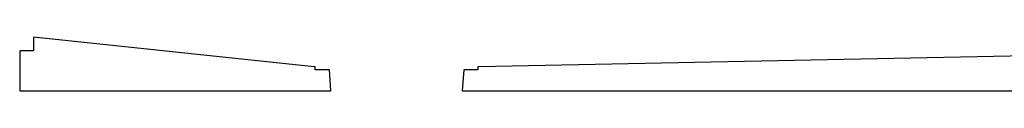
# Model space of a CAD drawing. Header units: millimetres. Extents: x -13716 to 13716, y -375 to 4365.
# Tile 1 of 12: x -13716 to 0, y -375 to 375. Entities that reach past the tile are written whole.
import ezdxf

# ---------------------------------------------------------------- set-up
doc = ezdxf.new("R2010")
doc.units = ezdxf.units.MM
doc.header["$LTSCALE"] = 15
doc.layers.get('0').update_dxf_attribs({"lineweight": 25})

msp = doc.modelspace()

# ---------------------------------------------------------------- linework, layer by layer
for p, q in [((-9612.51, -37.5), (-13524.51, 375)), ((-13524.51, 375), (-13524.51, 184.5)), ((13525.31, 375), (-7318.69, -37.5)), ((-13524.51, 184.5), (-13716, 184.5)), ((-13716, 184.5), (-13716, -375)), ((-9598.1, -37.5), (-9612.51, -37.5)), ((-9598.1, -82.5), (-9598.1, -37.5)), ((-9401.05, -82.5), (-9598.1, -82.5)), ((-9380.6, -375), (-9401.05, -82.5)), ((-7530.15, -82.5), (-7550.6, -375)), ((-7333.1, -82.5), (-7530.15, -82.5)), ((-7333.1, -37.5), (-7333.1, -82.5)), ((-7318.69, -37.5), (-7333.1, -37.5)), ((-13716, -375), (-9380.6, -375)), ((-7550.6, -375), (13716, -375))]:
    msp.add_line(p, q)

doc.saveas('drawing.dxf')
